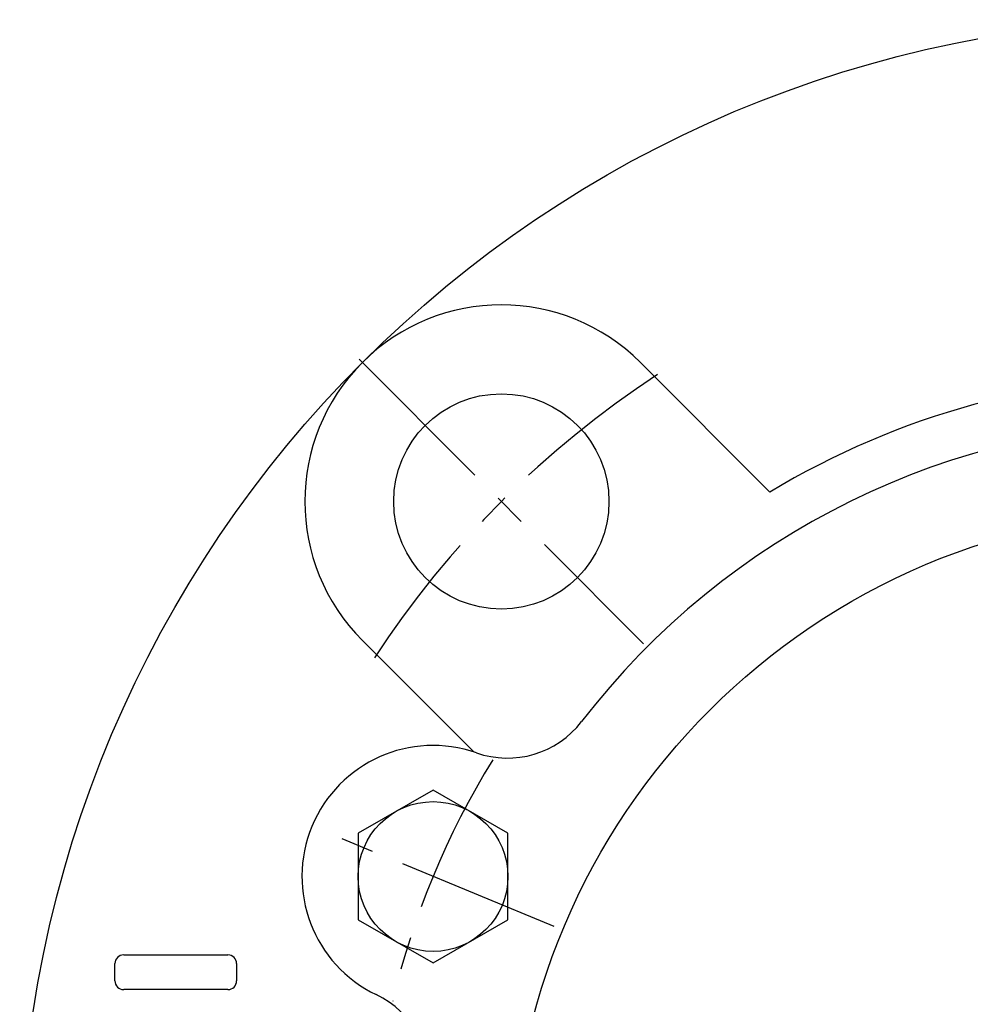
# Model space of a CAD drawing. Extents: x -135 to 306, y -135 to 306.
# Tile 2 of 6: x -125 to -23, y 20 to 125. Entities that reach past the tile are written whole.
import ezdxf

# ---------------------------------------------------------------- set-up
doc = ezdxf.new("R2010")
doc.units = 0
doc.header["$LTSCALE"] = 14
doc.linetypes.add('CENTER', pattern=[2, 1.25, -0.25, 0.25, -0.25])
doc.layers.get('0').update_dxf_attribs({"linetype": 'CONTINUOUS'})
doc.layers.add('1', color=3, linetype='CONTINUOUS')
doc.layers.add('CENTER', color=1, linetype='CENTER')

msp = doc.modelspace()

# ---------------------------------------------------------------- linework, layer by layer
for p, q in [((-58.69, 88.39), (-44.85, 74.55)), ((-88.39, 58.69), (-76.49, 46.79)), ((-80.84, 42.72), (-88.84, 38.1)), ((-72.84, 38.1), (-80.84, 42.72)), ((-88.84, 38.1), (-88.84, 28.87)), ((-72.84, 28.87), (-72.84, 38.1)), ((-88.84, 28.87), (-80.84, 24.25)), ((-80.84, 24.25), (-72.84, 28.87))]:
    msp.add_line(p, q)
for centre, radius in [((0, 0), 125), ((-73.54, 73.54), 11.5), ((0, 0), 72.5), ((-80.84, 33.48), 8)]:
    msp.add_circle(centre, radius)
for centre, radius, start, end in [((-73.54, 73.54), 21, 45, 225), ((0, 0), 87, 58.968, 121.032), ((0, 0), 82, 37.5981, 142.4019), ((-72.89, 56.13), 10, 250.6631, 322.4019), ((-80.84, 33.48), 14, 70.6631, 244.3369), ((-91.23, 11.85), 10, 352.5981, 64.3369)]:
    msp.add_arc(centre, radius, start, end)
at = {"layer": '1'}
for p, q in [((-113.89, 25.11), (-102.75, 25.11)), ((-114.82, 22.33), (-114.82, 24.18)), ((-101.82, 24.18), (-101.82, 22.33)), ((-102.75, 21.4), (-113.89, 21.4))]:
    msp.add_line(p, q, dxfattribs=at)
for centre, start, end in [((-113.89, 24.18), 90, 180), ((-102.75, 24.18), 0, 90), ((-113.89, 22.33), 180, 270), ((-102.75, 22.33), 270, 0)]:
    msp.add_arc(centre, 0.929, start, end, dxfattribs=at)
at = {"layer": 'CENTER'}
for p, q in [((-88.74, 88.74), (-58.34, 58.34)), ((-67.91, 28.13), (-93.77, 38.84))]:
    msp.add_line(p, q, dxfattribs=at)
for radius, start, end in [(104, 123.134, 146.866), (87.5, 148.3229, 166.6771)]:
    msp.add_arc((0, 0), radius, start, end, dxfattribs=at)

doc.saveas('drawing.dxf')
